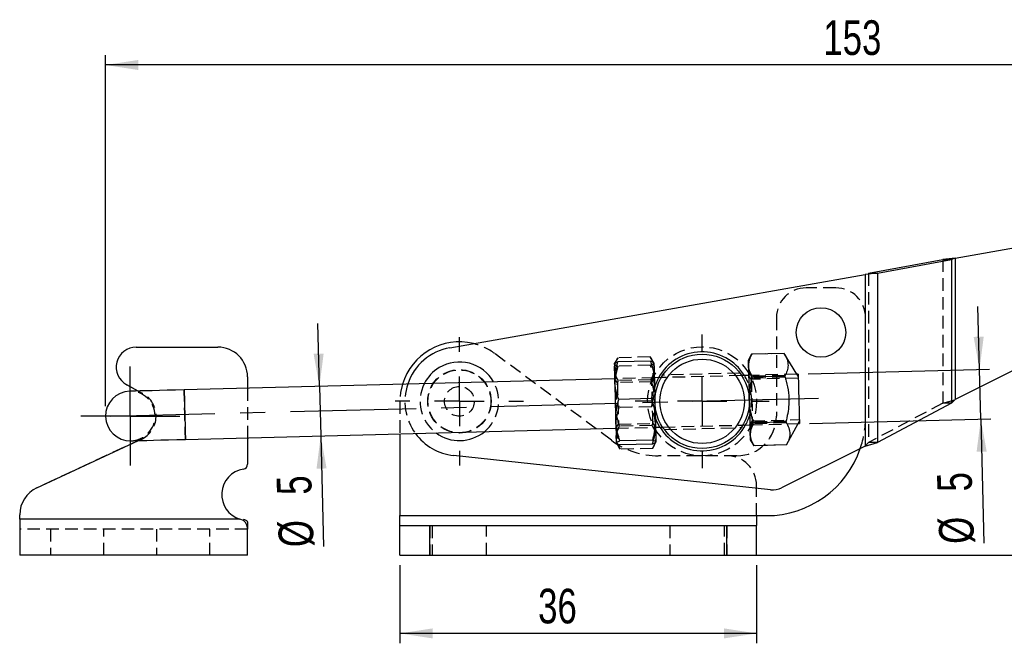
# Model space of a CAD drawing. Extents: x 48 to 403, y 96 to 252.
# Tile 4 of 23: x 56 to 155, y 188 to 251. Entities that reach past the tile are written whole.
import ezdxf

# ---------------------------------------------------------------- set-up
doc = ezdxf.new("R2010")
doc.units = 0
doc.linetypes.add('CENTERX2', pattern=[20.32, 12.7, -2.54, 2.54, -2.54])
doc.linetypes.add('HIDDEN', pattern=[1.905, 1.27, -0.635])
doc.layers.get('0').update_dxf_attribs({"linetype": 'CONTINUOUS'})
doc.styles.add('SLDTEXTSTYLE0', font='TXT', dxfattribs={"width": 0.75})
doc.dimstyles.new('SLDDIMSTYLE0', dxfattribs={"dimtxt": 3.5, "dimasz": 3.302, "dimexe": 0, "dimexo": 0.0625, "dimgap": 0.875, "dimtad": 1, "dimdec": 0, "dimrnd": 1e-09, "dimzin": 12, "dimtxsty": 'SLDTEXTSTYLE0', "dimsah": 1, "dimcen": 0.09, "dimazin": 3, "dimtfac": 1, "dimtofl": 0, "dimtmove": 0, "dimatfit": 3, "dimtolj": 1, "dimtzin": 12})
doc.dimstyles.new('SLDDIMSTYLE1', dxfattribs={"dimtxt": 3.5, "dimasz": 3.302, "dimexe": 0, "dimexo": 0.0625, "dimgap": 0.875, "dimtad": 1, "dimdec": 3, "dimrnd": 1e-09, "dimzin": 12, "dimtxsty": 'SLDTEXTSTYLE0', "dimsah": 1, "dimcen": 0.09, "dimazin": 3, "dimtfac": 1, "dimtdec": 3, "dimtofl": 0, "dimtmove": 0, "dimatfit": 3, "dimtolj": 1, "dimtzin": 12})
doc.dimstyles.new('SLDDIMSTYLE2', dxfattribs={"dimtxt": 3.5, "dimasz": 3.302, "dimexe": 0, "dimexo": 0.0625, "dimgap": 0.875, "dimtad": 1, "dimdec": 3, "dimrnd": 1e-09, "dimzin": 12, "dimtxsty": 'SLDTEXTSTYLE0', "dimsah": 1, "dimcen": 0.09, "dimazin": 3, "dimtfac": 1, "dimtdec": 3, "dimtmove": 0, "dimatfit": 3, "dimtolj": 1, "dimtzin": 12})

# ---------------------------------------------------------------- blocks, each defined once
blk = doc.blocks.new('_D')
at = {"color": 179, "linetype": 'CONTINUOUS'}
for p, q in [((195.549, 234.006), (230.608, 234.006)), ((229.608, 234.006), (229.608, 197.023)), ((128.259, 197.023), (230.608, 197.023))]:
    blk.add_line(p, q, dxfattribs=at)
for points in [[(229.608, 234.006), (229.1, 230.704), (230.116, 230.704)], [(229.608, 197.023), (230.116, 200.325), (229.1, 200.325)]]:
    blk.add_solid(points, dxfattribs=at)
at = {"color": 179, "linetype": 'CONTINUOUS', "insert": (225.096, 210.176, 0.1), "char_height": 3.5, "attachment_point": 1, "rotation": 90, "style": 'SLDTEXTSTYLE0'}
blk.add_mtext('37', dxfattribs=at)
blk = doc.blocks.new('_D_1')
at = {"color": 179, "linetype": 'CONTINUOUS'}
for p, q in [((64.54, 212.085), (64.54, 247.529)), ((217.331, 222.582), (217.331, 247.529)), ((217.331, 246.529), (64.54, 246.529))]:
    blk.add_line(p, q, dxfattribs=at)
for points in [[(64.54, 246.529), (67.842, 246.021), (67.842, 247.037)], [(217.331, 246.529), (214.029, 247.037), (214.029, 246.021)]]:
    blk.add_solid(points, dxfattribs=at)
at = {"color": 179, "linetype": 'CONTINUOUS', "insert": (136.997, 251.041, 0.1), "char_height": 3.5, "attachment_point": 1, "style": 'SLDTEXTSTYLE0'}
blk.add_mtext('153', dxfattribs=at)
blk = doc.blocks.new('_D_2')
at = {"color": 179, "linetype": 'CONTINUOUS'}
for p, q in [((94.259, 196.023), (94.259, 188.133)), ((130.259, 196.023), (130.259, 188.133)), ((130.259, 189.133), (94.259, 189.133))]:
    blk.add_line(p, q, dxfattribs=at)
for points in [[(94.259, 189.133), (97.561, 188.625), (97.561, 189.641)], [(130.259, 189.133), (126.957, 189.641), (126.957, 188.625)]]:
    blk.add_solid(points, dxfattribs=at)
at = {"color": 179, "linetype": 'CONTINUOUS', "insert": (108.205, 193.645, 0.1), "char_height": 3.5, "attachment_point": 1, "style": 'SLDTEXTSTYLE0'}
blk.add_mtext('36', dxfattribs=at)
blk = doc.blocks.new('_D_3')
at = {"color": 179, "linetype": 'CONTINUOUS'}
for p, q in [((152.762, 215.787), (152.599, 222.135)), ((135.454, 215.342), (153.761, 215.812)), ((152.89, 210.788), (152.762, 215.787)), ((135.582, 210.344), (153.89, 210.814)), ((152.89, 210.788), (153.212, 198.249))]:
    blk.add_line(p, q, dxfattribs=at)
for points in [[(152.762, 215.787), (153.185, 219.101), (152.169, 219.075)], [(152.89, 210.788), (152.467, 207.474), (153.483, 207.501)]]:
    blk.add_solid(points, dxfattribs=at)
at = {"color": 179, "linetype": 'CONTINUOUS', "char_height": 3.5, "attachment_point": 1, "rotation": 91.47067, "style": 'SLDTEXTSTYLE0'}
for s, insert in [('5', (148.513, 203.408, 0.1)), ('%%c', (148.702, 198.133, 0.1))]:
    blk.add_mtext(s, dxfattribs=dict(at, insert=insert))
blk = doc.blocks.new('_D_4')
at = {"color": 179, "linetype": 'CONTINUOUS'}
for p, q in [((86.133, 214.076), (85.97, 220.424)), ((86.133, 214.076), (86.261, 209.078)), ((86.261, 209.078), (86.548, 197.918))]:
    blk.add_line(p, q, dxfattribs=at)
for points in [[(86.133, 214.076), (86.556, 217.39), (85.54, 217.364)], [(86.261, 209.078), (85.838, 205.764), (86.854, 205.79)]]:
    blk.add_solid(points, dxfattribs=at)
at = {"color": 179, "linetype": 'CONTINUOUS', "char_height": 3.5, "attachment_point": 1, "rotation": 91.47067, "style": 'SLDTEXTSTYLE0'}
for s, insert in [('5', (81.849, 203.078, 0.1)), ('%%c', (82.037, 197.802, 0.1))]:
    blk.add_mtext(s, dxfattribs=dict(at, insert=insert))
blk = doc.blocks.new('SW_CENTERMARKSYMBOL_0')
at = {"color": 0, "linetype": 'CONTINUOUS'}
for p, q in [((0, 5), (0, 6.7625)), ((0, 0), (0, 2.5)), ((-5, 0), (-6.7625, 0)), ((0, 0), (-2.5, 0)), ((0, 0), (0, -2.5)), ((0, 0), (2.5, 0)), ((5, 0), (6.7625, 0)), ((0, -5), (0, -6.7625))]:
    blk.add_line(p, q, dxfattribs=at)
blk = doc.blocks.new('SW_CENTERMARKSYMBOL_1')
at = {"color": 0, "linetype": 'CONTINUOUS'}
for p, q in [((0, 5), (0, 6.46875)), ((0, 0), (0, 2.5)), ((-5, 0), (-6.46875, 0)), ((0, 0), (-2.5, 0)), ((0, 0), (0, -2.5)), ((0, 0), (2.5, 0)), ((5, 0), (6.46875, 0)), ((0, -5), (0, -6.46875))]:
    blk.add_line(p, q, dxfattribs=at)
blk = doc.blocks.new('SW_CENTERMARKSYMBOL_2')
at = {"color": 0, "linetype": 'CONTINUOUS'}
for p, q in [((0, 2.5), (0, 5)), ((0, 0), (0, 2.5)), ((-2.5, 0), (-5, 0)), ((0, 0), (-2.5, 0)), ((0, 0), (0, -2.5)), ((0, 0), (2.5, 0)), ((2.5, 0), (5, 0)), ((0, -2.5), (0, -5))]:
    blk.add_line(p, q, dxfattribs=at)

msp = doc.modelspace()

# ---------------------------------------------------------------- linework, layer by layer
at = {"color": 7, "linetype": 'CONTINUOUS'}
for p, q in [((150.291, 227.0316), (156.9721, 228.2097)), ((141.5707, 225.5027), (149.0426, 226.9048)), ((142.477, 225.5027), (149.949, 226.9048)), ((150.291, 227.0316), (149.0426, 226.9048)), ((150.291, 227.0316), (149.0426, 226.9048)), ((149.0426, 226.9048), (149.949, 226.9048)), ((150.291, 227.0316), (149.949, 226.9048)), ((149.949, 226.9048), (149.949, 212.3777)), ((150.291, 227.0316), (150.291, 212.7362)), ((99.3037, 217.9835), (141.2286, 225.376)), ((142.477, 225.5027), (141.2286, 225.376)), ((141.2286, 225.376), (141.2286, 208.0547)), ((141.5707, 225.5027), (142.477, 225.5027)), ((142.477, 225.5027), (142.477, 208.4132)), ((67.6406, 218.0375), (75.8729, 218.0375)), ((129.7583, 217.3157), (129.417, 216.6879)), ((133.0427, 217.4), (129.7583, 217.3157)), ((134.3199, 215.3133), (133.0427, 217.4)), ((119.5331, 216.6254), (116.2487, 216.541)), ((156.6363, 215.8998), (150.291, 212.7362)), ((115.935, 214.8413), (72.4743, 213.7255)), ((78.8729, 215.0375), (78.8729, 213.8898)), ((120.6424, 214.9622), (119.9337, 214.944)), ((129.4555, 215.1884), (128.7468, 215.1702)), ((133.1019, 215.0914), (129.8176, 215.007)), ((134.4539, 215.3167), (134.3199, 215.3133)), ((67.8447, 213.6066), (66.6771, 214.2399)), ((119.63, 212.85), (116.3456, 212.7657)), ((149.949, 212.3777), (150.291, 212.7362)), ((149.949, 212.3777), (142.477, 208.4132)), ((72.6026, 208.7271), (116.0633, 209.8429)), ((120.062, 209.9456), (120.7707, 209.9638)), ((128.8751, 210.1719), (129.5838, 210.1901)), ((133.2205, 210.4741), (129.9361, 210.3898)), ((133.2798, 208.1655), (134.4483, 210.315)), ((134.4483, 210.315), (134.5822, 210.3184)), ((78.8729, 208.8881), (78.8729, 206.2155)), ((94.2588, 209.2831), (94.2588, 201.0229)), ((57.6092, 203.8382), (67.8742, 208.6058)), ((119.7376, 208.6603), (116.4532, 208.576)), ((119.7482, 208.2459), (116.4639, 208.1615)), ((129.6223, 208.6906), (129.9954, 208.0811)), ((133.2798, 208.1655), (129.9954, 208.0811)), ((141.2286, 208.0547), (132.7841, 203.8444)), ((141.2286, 208.0547), (142.477, 208.4132)), ((131.6772, 203.6458), (99.6689, 207.0987)), ((55.8729, 200.6729), (55.8729, 201.1174)), ((94.2588, 200.0229), (94.2588, 201.0229)), ((94.2588, 201.0229), (130.2588, 201.0229)), ((130.2588, 201.0229), (130.2588, 200.0229)), ((130.2588, 201.0229), (131.2588, 201.0229)), ((55.8729, 200.6729), (55.8729, 197.0229)), ((78.1025, 200.6729), (55.8729, 200.6729)), ((78.4535, 200.5264), (78.1025, 200.6729)), ((78.4535, 200.6327), (78.4535, 200.5264)), ((78.8729, 200.3968), (78.8729, 199.6653)), ((94.2588, 197.0229), (94.2588, 200.0229)), ((94.2588, 200.0229), (97.2588, 200.0229)), ((97.2588, 197.0229), (97.2588, 200.0229)), ((97.2588, 200.0229), (127.2588, 200.0229)), ((127.2588, 197.0229), (127.2588, 200.0229)), ((127.2588, 200.0229), (130.2588, 200.0229)), ((130.2588, 197.0229), (130.2588, 200.0229)), ((78.8729, 197.0229), (78.8729, 199.6653)), ((78.8729, 197.0229), (55.8729, 197.0229)), ((94.2588, 197.0229), (97.2588, 197.0229)), ((97.2588, 197.0229), (127.2588, 197.0229)), ((127.2588, 197.0229), (130.2588, 197.0229))]:
    msp.add_line(p, q, dxfattribs=at)
at = {"color": 7, "linetype": 'HIDDEN'}
for p, q in [((149.0426, 226.9048), (149.0426, 212.3777)), ((149.949, 226.9048), (149.949, 212.3777)), ((150.291, 227.0316), (150.291, 212.7362)), ((141.2286, 225.376), (141.2286, 208.0547)), ((141.5707, 225.5027), (141.5707, 208.4132)), ((142.477, 225.5027), (142.477, 208.4132)), ((138.2588, 224.0229), (135.2588, 224.0229)), ((132.2588, 221.0229), (132.2588, 211.067)), ((141.2588, 211.0229), (141.2588, 221.0229)), ((115.5956, 208.6457), (103.8374, 217.383)), ((116.2377, 216.9686), (115.8965, 216.3408)), ((119.5221, 217.0529), (116.2377, 216.9686)), ((119.8952, 216.4435), (119.5221, 217.0529)), ((133.0427, 217.3989), (129.7583, 217.3146)), ((133.0427, 217.4), (133.042, 217.4011)), ((115.8965, 216.3408), (115.8969, 216.3247)), ((119.5437, 216.2109), (116.2594, 216.1266)), ((119.8952, 216.4435), (119.8956, 216.4273)), ((119.9337, 214.944), (115.935, 214.8413)), ((116.2051, 214.4481), (115.9357, 214.8126)), ((119.5814, 214.7443), (116.297, 214.6599)), ((119.9344, 214.9152), (119.684, 214.5374)), ((128.7468, 215.1702), (120.6424, 214.9622)), ((128.5836, 215.4161), (120.8011, 215.2163)), ((134.3199, 215.3133), (129.4555, 215.1884)), ((129.7257, 214.7952), (129.4563, 215.1597)), ((134.4641, 214.9169), (129.7257, 214.7952)), ((133.0997, 215.1783), (129.8153, 215.0939)), ((133.1042, 215.0034), (129.8198, 214.9191)), ((134.4598, 215.0848), (134.3199, 215.3133)), ((66.6771, 214.2399), (68.2799, 213.3706)), ((78.8729, 213.8898), (78.8729, 208.8881)), ((119.684, 214.5374), (116.2051, 214.4481)), ((68.2799, 213.3706), (67.8447, 213.6066)), ((149.0426, 212.3777), (150.291, 212.7362)), ((149.0426, 212.3777), (150.291, 212.7362)), ((94.2588, 212.567), (94.2588, 209.2831)), ((119.6513, 212.0212), (116.3669, 211.9369)), ((149.0426, 212.3777), (141.5707, 208.4132)), ((149.949, 212.3777), (149.0426, 212.3777)), ((129.8335, 210.5966), (134.5719, 210.7183)), ((116.0626, 209.8717), (116.3129, 210.2495)), ((116.0633, 209.8429), (120.062, 209.9456)), ((116.3129, 210.2495), (119.7918, 210.3388)), ((119.6999, 210.127), (116.4156, 210.0426)), ((119.7918, 210.3388), (120.0612, 209.9743)), ((120.7707, 209.9638), (128.8751, 210.1719)), ((120.9384, 209.718), (128.7185, 209.9178)), ((129.5831, 210.2188), (129.8335, 210.5966)), ((129.5838, 210.1901), (134.4483, 210.315)), ((133.2182, 210.5621), (129.9338, 210.4778)), ((133.2227, 210.3872), (129.9383, 210.3029)), ((134.4483, 210.315), (134.5762, 210.5504)), ((68.1355, 208.7271), (57.6092, 203.8382)), ((67.8742, 208.6058), (68.1355, 208.7271)), ((116.1014, 208.3596), (116.1018, 208.3434)), ((116.1018, 208.3434), (116.4748, 207.734)), ((119.7592, 207.8183), (116.4748, 207.734)), ((119.7592, 207.8183), (120.1005, 208.4461)), ((120.1001, 208.4622), (120.1005, 208.4461)), ((133.2797, 208.1666), (129.9953, 208.0822)), ((133.2792, 208.1643), (133.2798, 208.1655)), ((141.2286, 208.0547), (141.5707, 208.4132)), ((142.477, 208.4132), (141.5707, 208.4132)), ((128.2588, 207.067), (120.3671, 207.067)), ((130.2588, 201.0229), (130.2588, 204.067)), ((94.2588, 201.0229), (130.2588, 201.0229)), ((78.1025, 200.6729), (55.8729, 200.6729)), ((97.2588, 200.0229), (97.2588, 197.0229)), ((97.5088, 200.0229), (97.5088, 197.0229)), ((103.0088, 197.0229), (103.0088, 200.0229)), ((121.5088, 200.0229), (121.5088, 197.0229)), ((127.0088, 197.0229), (127.0088, 200.0229)), ((127.2588, 200.0229), (127.2588, 197.0229)), ((78.8729, 199.6729), (55.8729, 199.6729)), ((58.9729, 199.6729), (58.9729, 197.0229)), ((64.3729, 197.0229), (64.3729, 199.6729)), ((69.6729, 199.6729), (69.6729, 197.0229)), ((75.0729, 197.0229), (75.0729, 199.6729)), ((78.8729, 199.6653), (78.8729, 199.6729))]:
    msp.add_line(p, q, dxfattribs=at)
at = {"color": 179, "linetype": 'CENTERX2'}
msp.add_line((136.5174, 212.8689), (65.0409, 211.0338), dxfattribs=at)
at = {"color": 7, "linetype": 'CONTINUOUS', "flags": 128}
for points in [[(129.417, 216.6879), (129.4179, 216.6537), (129.4205, 216.5517), (129.4248, 216.3835), (129.4308, 216.1522)], [(115.8969, 216.3247), (115.8966, 216.3374), (115.898, 216.2819), (115.9011, 216.1589), (115.906, 215.9706), (115.9124, 215.7202), (115.9203, 215.412), (115.9296, 215.0513), (115.94, 214.6442)], [(119.8956, 216.4273), (119.8952, 216.4401), (119.8967, 216.3845), (119.8998, 216.2615), (119.9047, 216.0732), (119.9111, 215.8228), (119.919, 215.5146), (119.9283, 215.1539), (119.9387, 214.7469)], [(129.4308, 216.1522), (129.4382, 215.8616), (129.4471, 215.5167), (129.4572, 215.1235), (129.4684, 214.6886), (129.4804, 214.2195), (129.4931, 213.7242), (129.5063, 213.2112), (129.5197, 212.6892)], [(119.9387, 214.7469), (119.9502, 214.3004), (119.9625, 213.8222), (119.9753, 213.3204), (119.9886, 212.8037), (120.002, 212.2808), (120.0154, 211.7607), (120.0284, 211.2523), (120.041, 210.7643)], [(134.4539, 215.3167), (134.4543, 215.2998), (134.4577, 215.166), (134.4644, 214.9056), (134.474, 214.5326), (134.486, 214.0672), (134.4996, 213.5343), (134.5143, 212.9629), (134.5292, 212.3836), (134.5434, 211.8277), (134.5564, 211.3252), (134.5672, 210.9031), (134.5754, 210.5842), (134.5805, 210.3858), (134.5822, 210.3184)], [(72.4743, 213.7255), (71.6142, 213.7034), (70.7753, 213.6819), (69.9782, 213.6614), (69.2425, 213.6425), (68.5865, 213.6257), (68.0262, 213.6113), (67.5754, 213.5997), (67.2452, 213.5913), (67.0438, 213.5861), (66.9761, 213.5843)], [(115.94, 214.6442), (115.9515, 214.1978), (115.9638, 213.7196), (115.9767, 213.2178), (115.9899, 212.701), (116.0033, 212.1781), (116.0167, 211.658), (116.0298, 211.1496), (116.0423, 210.6617)], [(129.5197, 212.6892), (129.5331, 212.1673), (129.5463, 211.6543), (129.559, 211.159), (129.571, 210.6899), (129.5822, 210.255), (129.5923, 209.8617), (129.6011, 209.5169), (129.6086, 209.2263)], [(120.041, 210.7643), (120.0528, 210.3051), (120.0636, 209.8825), (120.0733, 209.5037), (120.0818, 209.1752), (120.0888, 208.9027), (120.0942, 208.6908), (120.098, 208.5432), (120.1001, 208.4622)], [(116.0423, 210.6617), (116.0541, 210.2024), (116.0649, 209.7798), (116.0746, 209.401), (116.0831, 209.0726), (116.0901, 208.8001), (116.0955, 208.5882), (116.0993, 208.4405), (116.1014, 208.3596)], [(67.1044, 208.586), (67.1721, 208.5877), (67.3735, 208.5929), (67.7037, 208.6014), (68.1545, 208.6129), (68.7148, 208.6273), (69.3709, 208.6442), (70.1065, 208.6631), (70.9036, 208.6835), (71.7425, 208.7051), (72.6026, 208.7271)], [(129.6086, 209.2263), (129.6145, 208.9949), (129.6188, 208.8268), (129.6215, 208.7248), (129.6223, 208.6906)]]:
    msp.add_lwpolyline(points, dxfattribs=at)
at = {"color": 7, "linetype": 'HIDDEN', "flags": 128}
for points in [[(129.7257, 214.7952), (129.7261, 214.7787), (129.7294, 214.6478), (129.736, 214.3943), (129.7452, 214.0341), (129.7566, 213.5898), (129.7695, 213.0893), (129.7829, 212.5641), (129.7962, 212.0472), (129.8084, 211.571), (129.8188, 211.1656), (129.8268, 210.8563), (129.8318, 210.6626), (129.8335, 210.5966), (129.8335, 210.5966)], [(72.6026, 208.7271), (72.6009, 208.7945), (72.5958, 208.993), (72.5876, 209.3118), (72.5768, 209.7339), (72.5639, 210.2365), (72.5496, 210.7923), (72.5347, 211.3716), (72.5201, 211.9431), (72.5064, 212.4759), (72.4944, 212.9414), (72.4849, 213.3144), (72.4782, 213.5748), (72.4747, 213.7086), (72.4743, 213.7255)], [(94.5118, 214.2913), (94.3237, 213.4478), (94.2588, 212.567)], [(116.2051, 214.4481), (116.2052, 214.4447), (116.2077, 214.3493), (116.2133, 214.1281), (116.2219, 213.7952), (116.2328, 213.3713), (116.2453, 212.8833), (116.2587, 212.3616), (116.2721, 211.8391), (116.2847, 211.3487), (116.2957, 210.9211), (116.3043, 210.5832), (116.3102, 210.3562), (116.3128, 210.2545), (116.3129, 210.2495)], [(119.689, 214.343), (119.6849, 214.5026), (119.684, 214.5374)], [(119.7918, 210.3388), (119.7908, 210.3784), (119.7866, 210.5441), (119.7793, 210.8288), (119.7694, 211.2145), (119.7575, 211.6772), (119.7444, 212.1877), (119.7309, 212.7139), (119.7178, 213.2228), (119.706, 213.6824), (119.6962, 214.0638), (119.689, 214.343)], [(119.7818, 212.0875), (119.775, 212.1647), (119.7605, 212.6975)], [(120.4942, 209.9567), (120.1589, 210.6072), (119.9887, 211.068)]]:
    msp.add_lwpolyline(points, dxfattribs=at)
at = {"color": 8, "linetype": 'CONTINUOUS', "flags": 128}
msp.add_lwpolyline([(72.4743, 213.7255), (72.4747, 213.7086), (72.4782, 213.5748), (72.4849, 213.3144), (72.4944, 212.9414), (72.5064, 212.4759), (72.5201, 211.9431), (72.5347, 211.3716), (72.5496, 210.7923), (72.5639, 210.2365), (72.5768, 209.7339), (72.5876, 209.3118), (72.5958, 208.993), (72.6009, 208.7945), (72.6026, 208.7271)], dxfattribs=at)
at = {"color": 7, "linetype": 'CONTINUOUS'}
for centre, radius in [((136.7588, 219.5229), 2.5), ((124.7588, 212.567), 4.7625), ((124.7588, 212.567), 4.2625)]:
    msp.add_circle(centre, radius, dxfattribs=at)
at = {"color": 7, "linetype": 'HIDDEN'}
for centre, radius in [((124.7588, 212.567), 5.5), ((100.2588, 212.567), 3.2), ((100.2588, 212.567), 3.175), ((100.2588, 212.567), 1.5)]:
    msp.add_circle(centre, radius, dxfattribs=at)
for centre, radius, start, end in [((135.2588, 221.0229), 3, 90, 180), ((138.2588, 221.0229), 3, 0, 90), ((100.2588, 212.567), 6, 53.384809, 76.443536), ((124.7588, 212.567), 5, 151.470668, 167.08881), ((124.7588, 212.567), 5, 0, 31.470668), ((100.2588, 212.567), 5.5, 161.580465, 216.142283), ((100.2588, 212.567), 3.9687, 153.339981, 233.503019), ((100.2588, 212.567), 3.9688, 309.438316, 29.601354), ((67.0403, 211.0852), 2.5, 271.470668, 91.470668), ((67.0403, 211.0852), 2.6, 294.912156, 61.52583), ((124.7588, 212.567), 5, 331.470668, 0), ((128.2588, 211.067), 4, 270, 0), ((131.2588, 211.0229), 10, 341.225317, 0), ((120.3671, 215.067), 8, 233.384809, 270), ((127.2588, 204.067), 3, 0, 90)]:
    msp.add_arc(centre, radius, start, end, dxfattribs=at)
at = {"color": 7, "linetype": 'CONTINUOUS'}
for centre, radius, start, end in [((67.6406, 216.0165), 2.021, 90, 241.52583), ((75.8729, 215.0375), 3, 0, 90), ((100.2588, 212.567), 6, 76.443536, 163.298875), ((100.2588, 212.567), 5.5, 100.000001, 161.580465), ((124.7588, 212.567), 5, 31.470668, 151.470668), ((100.2588, 212.567), 3.9687, 120.866566, 153.339981), ((100.2588, 212.567), 3.9688, 29.601354, 120.866566), ((67.0403, 211.0852), 2.5, 91.470668, 271.470668), ((124.7588, 212.567), 5, 211.470668, 331.470668), ((100.2588, 212.567), 5.5, 216.142283, 263.842948), ((100.2588, 212.567), 3.9688, 233.503019, 309.438316), ((131.2588, 211.0229), 10, 270, 341.225317), ((78.3729, 206.2155), 0.5, 279.281799, 0), ((78.8729, 203.1561), 2.6, 99.281799, 252.764996), ((58.8729, 201.1174), 3, 114.912156, 180), ((131.8917, 205.6343), 2, 263.842948, 296.5)]:
    msp.add_arc(centre, radius, start, end, dxfattribs=at)
at = {"color": 7, "linetype": 'HIDDEN'}
for points, knots in [([(115.9102, 215.8051), (115.91, 215.8324), (115.9079, 216.0397), (115.9758, 216.4324), (116.1499, 216.7888), (116.2377, 216.9686)], [0, 0, 0, 0, 0.0700474, 0.5307624, 1, 1, 1, 1]), ([(119.5221, 217.0529), (119.6268, 216.868), (119.838, 216.4948), (119.8851, 216.1046), (119.9089, 215.9077)], [0, 0, 0, 0, 0.4954579, 1, 1, 1, 1]), ([(129.4297, 216.1951), (129.4294, 216.2214), (129.4276, 216.4208), (129.4908, 216.7797), (129.6549, 217.1041), (129.733, 217.2586)], [0, 0, 0, 0, 0.073762, 0.5589093, 1, 1, 1, 1]), ([(129.7583, 217.3146), (129.6635, 217.1175), (129.4721, 216.7197), (129.4454, 216.3129), (129.4319, 216.1077)], [0, 0, 0, 0, 0.495458, 1, 1, 1, 1]), ([(115.8969, 216.3247), (115.8974, 216.3198), (115.9016, 216.2827), (115.9814, 216.2145), (116.1661, 216.1561), (116.2594, 216.1266)], [0, 0, 0, 0, 0.0700478, 0.5307626, 1, 1, 1, 1]), ([(116.297, 214.6599), (116.1924, 214.8448), (115.9812, 215.218), (115.934, 215.6082), (115.9102, 215.8051)], [0, 0, 0, 0, 0.4954578, 1, 1, 1, 1]), ([(116.2594, 216.1266), (116.218, 215.9756), (116.1035, 215.5576), (115.971, 214.8556), (115.961, 214.3015), (115.956, 214.0226)], [0, 0, 0, 0, 0.2192242, 0.6070736, 1, 1, 1, 1]), ([(119.5437, 216.2109), (119.6427, 216.2472), (119.8424, 216.3202), (119.8778, 216.3914), (119.8956, 216.4273)], [0, 0, 0, 0, 0.4954576, 1, 1, 1, 1]), ([(119.9547, 214.1252), (119.9358, 214.3997), (119.8977, 214.9526), (119.7298, 215.647), (119.5928, 216.0623), (119.5437, 216.2109)], [0, 0, 0, 0, 0.3875158, 0.7807763, 1, 1, 1, 1]), ([(119.9089, 215.9077), (119.9092, 215.8804), (119.9113, 215.6731), (119.8433, 215.2804), (119.6692, 214.9241), (119.5814, 214.7443)], [0, 0, 0, 0, 0.0700474, 0.5307626, 1, 1, 1, 1]), ([(129.8153, 215.0939), (129.7109, 215.2717), (129.5001, 215.6305), (129.4533, 216.0057), (129.4297, 216.1951)], [0, 0, 0, 0, 0.4954578, 1, 1, 1, 1]), ([(129.4319, 216.1077), (129.4331, 216.0793), (129.4418, 215.8644), (129.5302, 215.461), (129.7227, 215.1008), (129.8198, 214.9191)], [0, 0, 0, 0, 0.0700474, 0.5307623, 1, 1, 1, 1]), ([(119.5814, 214.7443), (119.6308, 214.5803), (119.7677, 214.1263), (119.9379, 213.3609), (119.9778, 212.7515), (119.9978, 212.4448)], [0, 0, 0, 0, 0.2192243, 0.6070735, 1, 1, 1, 1]), ([(129.5174, 212.7767), (129.5215, 213.0797), (129.5297, 213.6902), (129.66, 214.4633), (129.7744, 214.9277), (129.8153, 215.0939)], [0, 0, 0, 0, 0.3875159, 0.7807763, 1, 1, 1, 1]), ([(115.956, 214.0226), (115.9645, 213.8536), (116.0002, 213.1451), (116.2084, 212.4592), (116.3669, 211.9369)], [0, 0, 0, 0, 0.2385512, 1, 1, 1, 1]), ([(115.9991, 212.3421), (116.0032, 212.6452), (116.0114, 213.2558), (116.1417, 214.0291), (116.2561, 214.4937), (116.297, 214.6599)], [0, 0, 0, 0, 0.38751589, 0.78077641, 1, 1, 1, 1]), ([(119.6513, 212.0212), (119.7828, 212.5509), (119.9555, 213.2467), (119.9548, 213.956), (119.9547, 214.1252)], [0, 0, 0, 0, 0.7614487, 1, 1, 1, 1]), ([(129.713, 214.4683), (129.7091, 214.4519), (129.635, 214.1409), (129.5367, 213.519), (129.5269, 212.9089), (129.5219, 212.6018)], [0, 0, 0, 0, 0.0268277, 0.5102498, 1, 1, 1, 1]), ([(129.9338, 210.4778), (129.7739, 211.0536), (129.5639, 211.8099), (129.5264, 212.5905), (129.5174, 212.7767)], [0, 0, 0, 0, 0.7614488, 1, 1, 1, 1]), ([(116.4156, 210.0426), (116.2557, 210.6186), (116.0457, 211.3751), (116.0081, 212.1559), (115.9991, 212.3421)], [0, 0, 0, 0, 0.7614489, 1, 1, 1, 1]), ([(116.3669, 211.9369), (116.275, 211.6277), (116.0894, 211.0038), (116.0687, 210.3632), (116.0582, 210.04)], [0, 0, 0, 0, 0.4954578, 1, 1, 1, 1]), ([(120.0569, 210.1427), (120.0553, 210.1874), (120.0434, 210.5261), (119.949, 211.163), (119.7512, 211.7334), (119.6513, 212.0212)], [0, 0, 0, 0, 0.0700475, 0.5307625, 1, 1, 1, 1]), ([(119.9978, 212.4448), (119.9984, 212.2583), (120.001, 211.4766), (119.8301, 210.7104), (119.6999, 210.127)], [0, 0, 0, 0, 0.2385511, 1, 1, 1, 1]), ([(116.0582, 210.04), (116.0598, 209.9953), (116.0717, 209.6566), (116.1661, 209.0197), (116.364, 208.4493), (116.4639, 208.1615)], [0, 0, 0, 0, 0.0700472, 0.5307624, 1, 1, 1, 1]), ([(116.088, 208.8792), (116.0878, 208.9065), (116.0857, 209.1138), (116.1536, 209.5065), (116.3277, 209.8628), (116.4156, 210.0426)], [0, 0, 0, 0, 0.0700473, 0.5307624, 1, 1, 1, 1]), ([(119.6999, 210.127), (119.8046, 209.9421), (120.0158, 209.5689), (120.0629, 209.1787), (120.0867, 208.9818)], [0, 0, 0, 0, 0.4954577, 1, 1, 1, 1]), ([(119.7482, 208.2459), (119.8402, 208.555), (120.0258, 209.1789), (120.0465, 209.8195), (120.0569, 210.1427)], [0, 0, 0, 0, 0.495458, 1, 1, 1, 1]), ([(129.6074, 209.2708), (129.6071, 209.2992), (129.6049, 209.5143), (129.6724, 209.9217), (129.8462, 210.2913), (129.9338, 210.4778)], [0, 0, 0, 0, 0.07004705, 0.53076217, 1, 1, 1, 1]), ([(129.9383, 210.3029), (129.8431, 210.12), (129.651, 209.7509), (129.6235, 209.3737), (129.6097, 209.1834)], [0, 0, 0, 0, 0.4954582, 1, 1, 1, 1]), ([(116.4748, 207.734), (116.3702, 207.9189), (116.159, 208.2921), (116.1118, 208.6823), (116.088, 208.8792)], [0, 0, 0, 0, 0.495458, 1, 1, 1, 1]), ([(120.0867, 208.9818), (120.087, 208.9545), (120.0891, 208.7472), (120.0211, 208.3545), (119.8471, 207.9981), (119.7592, 207.8183)], [0, 0, 0, 0, 0.0700475, 0.5307623, 1, 1, 1, 1]), ([(129.9953, 208.0822), (129.8905, 208.2742), (129.679, 208.6616), (129.6314, 209.0665), (129.6074, 209.2708)], [0, 0, 0, 0, 0.4954577, 1, 1, 1, 1]), ([(129.6097, 209.1834), (129.6108, 209.1571), (129.6192, 208.9579), (129.7007, 208.6027), (129.8812, 208.2871), (129.9672, 208.1368)], [0, 0, 0, 0, 0.0737623, 0.5589094, 1, 1, 1, 1])]:
    msp.add_open_spline(points, degree=3, knots=knots, dxfattribs=at)
at = {"color": 7, "linetype": 'CONTINUOUS'}
for points, knots in [([(129.4308, 216.1522), (129.4305, 216.1796), (129.4284, 216.3868), (129.4964, 216.7795), (129.6704, 217.1359), (129.7583, 217.3157)], [0, 0, 0, 0, 0.0700474, 0.5307623, 1, 1, 1, 1]), ([(133.0427, 217.4), (133.151, 217.2023), (133.3699, 216.8026), (133.4616, 216.2043), (133.3644, 215.6277), (133.19, 215.2712), (133.1019, 215.0914)], [0, 0, 0, 0, 0.2645951, 0.5349275, 0.7653326, 1, 1, 1, 1]), ([(116.2487, 216.541), (116.1498, 216.5048), (115.95, 216.4317), (115.9147, 216.3606), (115.8969, 216.3247)], [0, 0, 0, 0, 0.4954578, 1, 1, 1, 1]), ([(115.94, 214.6442), (115.9393, 214.6889), (115.9338, 215.0278), (115.9954, 215.6687), (116.1638, 216.2485), (116.2487, 216.541)], [0, 0, 0, 0, 0.0700475, 0.5307624, 1, 1, 1, 1]), ([(119.5331, 216.6254), (119.6408, 216.3214), (119.8582, 215.7078), (119.9117, 215.0691), (119.9387, 214.7469)], [0, 0, 0, 0, 0.4954581, 1, 1, 1, 1]), ([(119.8956, 216.4273), (119.895, 216.4322), (119.8908, 216.4693), (119.811, 216.5375), (119.6263, 216.5959), (119.5331, 216.6254)], [0, 0, 0, 0, 0.0700474, 0.5307624, 1, 1, 1, 1]), ([(129.8176, 215.007), (129.7129, 215.192), (129.5017, 215.5652), (129.4546, 215.9553), (129.4308, 216.1522)], [0, 0, 0, 0, 0.4954578, 1, 1, 1, 1]), ([(119.9387, 214.7469), (119.9394, 214.7021), (119.9449, 214.3632), (119.8833, 213.7224), (119.715, 213.1426), (119.63, 212.85)], [0, 0, 0, 0, 0.0700476, 0.5307626, 1, 1, 1, 1]), ([(129.5197, 212.6892), (129.5238, 212.9923), (129.532, 213.6029), (129.6622, 214.3763), (129.7766, 214.8408), (129.8176, 215.007)], [0, 0, 0, 0, 0.38751589, 0.7807765, 1, 1, 1, 1]), ([(133.1019, 215.0914), (133.1516, 214.9274), (133.3151, 214.3872), (133.5033, 213.4356), (133.5592, 212.0363), (133.347, 211.0576), (133.2205, 210.4741)], [0, 0, 0, 0, 0.1096912, 0.36148, 0.6193405, 1, 1, 1, 1]), ([(116.3456, 212.7657), (116.238, 213.0697), (116.0206, 213.6833), (115.967, 214.322), (115.94, 214.6442)], [0, 0, 0, 0, 0.4954578, 1, 1, 1, 1]), ([(116.0423, 210.6617), (116.0471, 210.9367), (116.0568, 211.4909), (116.1888, 212.1929), (116.3043, 212.6147), (116.3456, 212.7657)], [0, 0, 0, 0, 0.3875159, 0.7807764, 1, 1, 1, 1]), ([(119.63, 212.85), (119.6791, 212.7014), (119.8149, 212.2897), (119.9832, 211.5955), (120.0216, 211.0426), (120.041, 210.7643)], [0, 0, 0, 0, 0.2192242, 0.6070735, 1, 1, 1, 1]), ([(129.9361, 210.3898), (129.7762, 210.9658), (129.5662, 211.7222), (129.5286, 212.503), (129.5197, 212.6892)], [0, 0, 0, 0, 0.76144888, 1, 1, 1, 1]), ([(120.041, 210.7643), (120.0411, 210.5951), (120.0418, 209.8858), (119.8691, 209.19), (119.7376, 208.6603)], [0, 0, 0, 0, 0.2385511, 1, 1, 1, 1]), ([(116.4532, 208.576), (116.2947, 209.0983), (116.0865, 209.7842), (116.0508, 210.4927), (116.0423, 210.6617)], [0, 0, 0, 0, 0.7614488, 1, 1, 1, 1]), ([(129.6086, 209.2263), (129.6083, 209.2536), (129.6062, 209.4609), (129.6742, 209.8536), (129.8483, 210.21), (129.9361, 210.3898)], [0, 0, 0, 0, 0.0700478, 0.5307624, 1, 1, 1, 1]), ([(133.2205, 210.4741), (133.3288, 210.2764), (133.5477, 209.8766), (133.6394, 209.2784), (133.5422, 208.7018), (133.3678, 208.3453), (133.2798, 208.1655)], [0, 0, 0, 0, 0.264595, 0.5349276, 0.7653326, 1, 1, 1, 1]), ([(129.9954, 208.0811), (129.8907, 208.266), (129.6795, 208.6392), (129.6324, 209.0294), (129.6086, 209.2263)], [0, 0, 0, 0, 0.4954581, 1, 1, 1, 1]), ([(116.1014, 208.3596), (116.1017, 208.3645), (116.104, 208.4018), (116.1801, 208.4739), (116.3616, 208.5417), (116.4532, 208.576)], [0, 0, 0, 0, 0.0700474, 0.5307626, 1, 1, 1, 1]), ([(116.4639, 208.1615), (116.3632, 208.1926), (116.1599, 208.2554), (116.121, 208.3246), (116.1014, 208.3596)], [0, 0, 0, 0, 0.495458, 1, 1, 1, 1]), ([(119.7376, 208.6603), (119.8383, 208.6292), (120.0415, 208.5664), (120.0804, 208.4972), (120.1001, 208.4622)], [0, 0, 0, 0, 0.495458, 1, 1, 1, 1]), ([(120.1001, 208.4622), (120.0998, 208.4573), (120.0975, 208.42), (120.0213, 208.3479), (119.8398, 208.2801), (119.7482, 208.2459)], [0, 0, 0, 0, 0.0700474, 0.5307622, 1, 1, 1, 1]), ([(78.8729, 200.3968), (78.8681, 200.4105), (78.8583, 200.4383), (78.8189, 200.4912), (78.6925, 200.5829), (78.5553, 200.6115), (78.4535, 200.6327)], [0, 0, 0, 0, 0.0881451, 0.1802619, 0.3926549, 1, 1, 1, 1]), ([(78.8729, 199.6653), (78.8624, 199.7597), (78.8426, 199.9367), (78.7575, 200.1818), (78.6323, 200.3868), (78.5123, 200.4805), (78.4535, 200.5264)], [0, 0, 0, 0, 0.2923152, 0.5480137, 0.7787128, 1, 1, 1, 1])]:
    msp.add_open_spline(points, degree=3, knots=knots, dxfattribs=at)

# ---------------------------------------------------------------- block references
at = {"color": 179, "linetype": 'CONTINUOUS'}
for name, p in [('SW_CENTERMARKSYMBOL_1', (100.2588, 212.567)), ('SW_CENTERMARKSYMBOL_0', (124.7588, 212.567)), ('SW_CENTERMARKSYMBOL_2', (67.0403, 211.0852))]:
    msp.add_blockref(name, p, dxfattribs=at)

# ---------------------------------------------------------------- dimensions: what is measured, and where the dimension line sits
for base, p1, p2, dimstyle, picture, middle in [((64.5403, 246.5295), (217.3314, 221.582), (64.5403, 211.0852), 'SLDDIMSTYLE0', '_D_1', (142.2985, 246.5295)), ((94.2588, 189.1328), (130.2588, 197.0229), (94.2588, 197.0229), 'SLDDIMSTYLE1', '_D_2', (112.2134, 189.1328))]:
    dim = msp.add_linear_dim(base=base, p1=p1, p2=p2, dimstyle=dimstyle, dxfattribs=at)
    dim.commit()
    dim.dimension.update_dxf_attribs({"geometry": picture, "text_midpoint": middle, "dimtype": 160})
dim = msp.add_linear_dim(base=(229.6082, 197.0229), p1=(194.5488, 234.0056), p2=(127.2588, 197.0229), angle=90, dimstyle='SLDDIMSTYLE0', dxfattribs=at)
dim.commit()
dim.dimension.update_dxf_attribs({"geometry": '_D', "text_midpoint": (229.6082, 214.1839), "dimtype": 160})
for base, p1, p2, picture, middle in [((152.7618, 215.7868), (134.5822, 210.3184), (134.4539, 215.3167), '_D_3', (153.0747, 203.601)), ((86.2612, 209.0778), (72.4743, 213.7255), (72.6026, 208.7271), '_D_4', (86.4103, 203.2706))]:
    dim = msp.add_linear_dim(base=base, p1=p1, p2=p2, angle=271.470668, text='%%c<>', dimstyle='SLDDIMSTYLE2', dxfattribs=at)
    dim.commit()
    dim.dimension.update_dxf_attribs({"geometry": picture, "text_midpoint": middle, "dimtype": 160})

doc.saveas('drawing.dxf')
